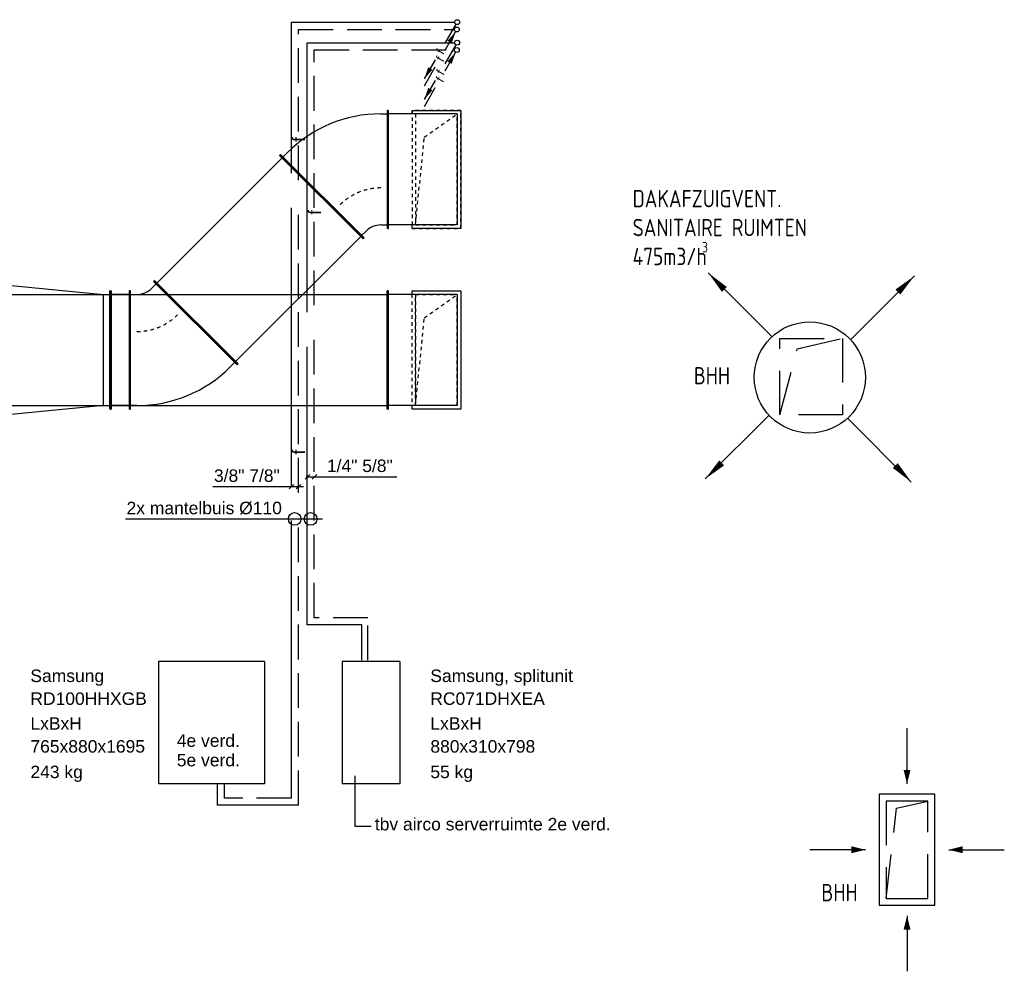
# Model space of a CAD drawing. Extents: x -156717 to 425753, y -51191 to 363295.
# Tile 143 of 256: x 109135 to 116222, y 111170 to 118021. Entities that reach past the tile are written whole.
import ezdxf
from ezdxf.enums import TextEntityAlignment as Align

# ---------------------------------------------------------------- set-up
doc = ezdxf.new("R2010")
doc.units = 0
doc.header["$LTSCALE"] = 50
for name, pattern in [('2322140', [45, 40, -5]), ('2322203', [45, 5, -2, 5, -2, 5, -2, 5, -2, 5, -2, 5, -5]), ('HIDDEN', [9.525, 6.35, -3.175]), ('STREEPJES', [0.1, 0.05, -0.05])]:
    doc.linetypes.add(name, pattern=pattern)
doc.layers.get('0').update_dxf_attribs({"linetype": 'CONTINUOUS'})
for name, color, linetype in [('57LB', 4, 'CONTINUOUS'), ('EL6511--', 3, 'CONTINUOUS'), ('WL5448--', 4, 'CONTINUOUS'), ('WL570---_RETOUR', 112, 'CONTINUOUS'), ('WL570---_TOEVOER', 3, 'CONTINUOUS'), ('WL5911--_D', 2, 'CONTINUOUS'), ('WM5448--', 1, 'CONTINUOUS'), ('WM570---_RETOUR_PR', 1, 'CONTINUOUS'), ('WM570---_TOEVOER_PR', 1, 'CONTINUOUS')]:
    doc.layers.add(name, color=color, linetype=linetype)
doc.styles.add('BURO-018', font='ARIAL.TTF', dxfattribs={"height": 63})
doc.styles.add('BURO-025', font='ARIAL.TTF', dxfattribs={"height": 125})
doc.styles.add('ISO25', font='ISO', dxfattribs={"width": 0.9})

# ---------------------------------------------------------------- blocks, each defined once
blk = doc.blocks.new('*U883')
at = {"color": 0, "ltscale": 10}
for p, q in [((-425, 350, -1425.5), (-425, 345, -1425.5)), ((-425, 350, -1425.5), (425, 350, -1425.5)), ((-425, 345, -1425.5), (425, 345, -1425.5)), ((-400, 300, -1425.5), (-400, 345, -1425.5)), ((-400, -150, -1425.5), (-400, 300, -1425.5)), ((400, 300, -1425.5), (400, 345, -1425.5)), ((400, -150, -1425.5), (400, 300, -1425.5)), ((425, 350, -1425.5), (425, 345, -1425.5)), ((-425, 175, -1425.5), (-400, 175, -1425.5)), ((-425, -175, -1425.5), (-425, 175, -1425.5)), ((400, 175, -1425.5), (425, 175, -1425.5)), ((425, 175, -1425.5), (425, -175, -1425.5)), ((425, -175, -1425.5), (-425, -175, -1425.5)), ((400, -150, -1425.5), (-400, -150, -1425.5))]:
    blk.add_line(p, q, dxfattribs=at)
at = {"layer": 'WM570---_RETOUR_PR', "color": 1, "style": 'BURO-018'}
blk.add_attdef('POSNR', text='', height=90, dxfattribs=at).set_placement((0, 0), align=Align.MIDDLE)
blk = doc.blocks.new('*U884')
at = {"color": 0, "ltscale": 10}
for p, q in [((0, 425, -1425.5), (5, 425, -1425.5)), ((0, -425, -1425.5), (0, 425, -1425.5)), ((5, -425, -1425.5), (5, 425, -1425.5)), ((5, 400, -1425.5), (4111.4, 400, -1425.5)), ((4116.4, 425, -1425.5), (4111.4, 425, -1425.5)), ((4111.4, -425, -1425.5), (4111.4, 425, -1425.5)), ((4116.4, -425, -1425.5), (4116.4, 425, -1425.5)), ((0, -425, -1425.5), (5, -425, -1425.5)), ((5, -400, -1425.5), (4111.4, -400, -1425.5)), ((4116.4, -425, -1425.5), (4111.4, -425, -1425.5))]:
    blk.add_line(p, q, dxfattribs=at)
at = {"layer": 'WM570---_RETOUR_PR', "color": 1, "style": 'BURO-018'}
blk.add_attdef('POSNR', text='', height=90, dxfattribs=at).set_placement((0, 0), align=Align.MIDDLE)
blk = doc.blocks.new('*U885')
at = {"color": 8, "linetype": 'STREEPJES', "ltscale": 10}
for p, q in [((-175, 425, 0.4), (175, 425, 0.4)), ((-175, -425, 0.4), (-175, 425, 0.4)), ((150, 400, 0.4), (-150, 400, 0.4)), ((-150, 400, 0.4), (-150, -400, 0.4)), ((-150, 400, 0.4), (150, 400, 0.4)), ((-150, -400, 0.4), (-150, 400, 0.4)), ((-87, 232, 0.4), (150, 400, 0.4)), ((150, -400, 0.4), (150, 400, 0.4)), ((150, 400, 0.4), (150, -400, 0.4)), ((175, 425, 0.4), (175, -425, 0.4)), ((-150, -400, 0.4), (-87, 232, 0.4)), ((175, -425, 0.4), (-175, -425, 0.4)), ((150, -400, 0.4), (-150, -400, 0.4)), ((150, -400, 0.4), (-150, -400, 0.4))]:
    blk.add_line(p, q, dxfattribs=at)
at = {"layer": 'WM570---_RETOUR_PR', "color": 1, "style": 'BURO-018'}
blk.add_attdef('POSNR', text='', height=90, dxfattribs=at).set_placement((0, 0), align=Align.MIDDLE)
blk = doc.blocks.new('*U891')
at = {"color": 8, "linetype": 'STREEPJES', "ltscale": 10}
for p, q in [((175, 425, -258), (-175, 425, -258)), ((-175, 425, -258), (-175, -425, -258)), ((150, 400, -258), (-150, 400, -258)), ((-150, 400, -258), (-150, -400, -258)), ((150, 400, -258), (-150, 400, -258)), ((-150, 400, -258), (-150, -400, -258)), ((-87, 232, -258), (150, 400, -258)), ((150, -400, -258), (150, 400, -258)), ((150, -400, -258), (150, 400, -258)), ((175, -425, -258), (175, 425, -258)), ((-150, -400, -258), (-87, 232, -258)), ((-175, -425, -258), (175, -425, -258)), ((150, -400, -258), (-150, -400, -258)), ((-150, -400, -258), (150, -400, -258))]:
    blk.add_line(p, q, dxfattribs=at)
at = {"layer": 'WM570---_TOEVOER_PR', "color": 1, "style": 'BURO-018'}
blk.add_attdef('POSNR', text='', height=90, dxfattribs=at).set_placement((0, 0), align=Align.MIDDLE)
blk = doc.blocks.new('*U893')
at = {"color": 0, "ltscale": 10}
for p, q in [((-50, 502.5, -608), (-45, 502.5, -608)), ((-50, -502.5, -608), (-50, 502.5, -608)), ((-45, -502.5, -608), (-45, 502.5, -608)), ((-19.3, 477.5, -608), (-45, 477.5, -608)), ((-5, 477.5, -608), (-14.3, 477.5, -608)), ((0, 477.5, -608), (791, 400, -608)), ((791, 400, -608), (836, 400, -608)), ((791, -400, -608), (791, 400, -608)), ((841, 425, -608), (836, 425, -608)), ((836, -425, -608), (836, 425, -608)), ((841, -425, -608), (841, 425, -608)), ((791, -400, -608), (0, -477.5, -608)), ((791, -400, -608), (836, -400, -608)), ((841, -425, -608), (836, -425, -608)), ((-19.3, -477.5, -608), (-45, -477.5, -608)), ((-5, -477.5, -608), (-14.3, -477.5, -608)), ((-50, -502.5, -608), (-45, -502.5, -608))]:
    blk.add_line(p, q, dxfattribs=at)
at = {"layer": 'WM570---_TOEVOER_PR', "color": 1, "style": 'BURO-018'}
blk.add_attdef('POSNR', text='', height=90, dxfattribs=at).set_placement((0, 0), align=Align.MIDDLE)
blk = doc.blocks.new('*U894')
at = {"color": 0, "ltscale": 10}
for p, q in [((0, 425, -608), (5, 425, -608)), ((0, -425, -608), (0, 425, -608)), ((5, -425, -608), (5, 425, -608)), ((5, 400, -608), (1277.8, 400, -608)), ((1282.8, 425, -608), (1277.8, 425, -608)), ((1277.8, -425, -608), (1277.8, 425, -608)), ((1282.8, -425, -608), (1282.8, 425, -608)), ((0, -425, -608), (5, -425, -608)), ((5, -400, -608), (1277.8, -400, -608)), ((1282.8, -425, -608), (1277.8, -425, -608))]:
    blk.add_line(p, q, dxfattribs=at)
at = {"layer": 'WM570---_TOEVOER_PR', "color": 1, "style": 'BURO-018'}
blk.add_attdef('POSNR', text='', height=90, dxfattribs=at).set_placement((0, 0), align=Align.MIDDLE)
blk = doc.blocks.new('*U895')
at = {"color": 0, "ltscale": 10}
for p, q in [((0, 425, -608), (5, 425, -608)), ((0, -425, -608), (0, 425, -608)), ((5, -425, -608), (5, 425, -608)), ((5, 400, -608), (134.9, 400, -608)), ((139.9, 425, -608), (134.9, 425, -608)), ((134.9, -425, -608), (134.9, 425, -608)), ((139.9, -425, -608), (139.9, 425, -608)), ((0, -425, -608), (5, -425, -608)), ((5, -400, -608), (134.9, -400, -608)), ((139.9, -425, -608), (134.9, -425, -608))]:
    blk.add_line(p, q, dxfattribs=at)
at = {"layer": 'WM570---_TOEVOER_PR', "color": 1, "style": 'BURO-018'}
blk.add_attdef('POSNR', text='', height=90, dxfattribs=at).set_placement((0, 0), align=Align.MIDDLE)
blk = doc.blocks.new('*U896')
at = {"color": 0, "ltscale": 10}
for p, q in [((-277.8, 425, -608), (-272.8, 425, -608)), ((-277.8, -425, -608), (-277.8, 425, -608)), ((-272.8, -425, -608), (-272.8, 425, -608)), ((-272.8, 400, -608), (-227.8, 400, -608)), ((493.4, 107.6, -608), (-107.6, -493.4, -608)), ((497, 104.1, -608), (-104.1, -497, -608)), ((443.9, 121.8, -608), (475.8, 89.9, -608)), ((497, 104.1, -608), (493.4, 107.6, -608)), ((-277.8, -425, -608), (-272.8, -425, -608)), ((-227.8, -400, -608), (-272.8, -400, -608)), ((-89.9, -475.8, -608), (-121.8, -443.9, -608)), ((-104.1, -497, -608), (-107.6, -493.4, -608))]:
    blk.add_line(p, q, dxfattribs=at)
for radius in [950, 150]:
    blk.add_arc((-227.8, -550, -608), radius, 45, 90, dxfattribs=at)
at = {"color": 8, "linetype": 'STREEPJES', "ltscale": 10}
blk.add_arc((-227.8, -550, -608), 416.7, 45, 90, dxfattribs=at)
at = {"layer": 'WM570---_TOEVOER_PR', "color": 1, "style": 'BURO-018'}
blk.add_attdef('POSNR', text='', height=90, dxfattribs=at).set_placement((0, 0), align=Align.MIDDLE)
blk = doc.blocks.new('*U897')
at = {"color": 0, "ltscale": 10}
for p, q in [((-425, 350, -608), (-425, 345, -608)), ((-425, 350, -608), (425, 350, -608)), ((-425, 345, -608), (425, 345, -608)), ((-400, 300, -608), (-400, 345, -608)), ((-400, -150, -608), (-400, 300, -608)), ((400, 300, -608), (400, 345, -608)), ((400, -150, -608), (400, 300, -608)), ((425, 350, -608), (425, 345, -608)), ((-425, 175, -608), (-400, 175, -608)), ((-425, -175, -608), (-425, 175, -608)), ((400, 175, -608), (425, 175, -608)), ((425, 175, -608), (425, -175, -608)), ((425, -175, -608), (-425, -175, -608)), ((400, -150, -608), (-400, -150, -608))]:
    blk.add_line(p, q, dxfattribs=at)
at = {"layer": 'WM570---_TOEVOER_PR', "color": 1, "style": 'BURO-018'}
blk.add_attdef('POSNR', text='', height=90, dxfattribs=at).set_placement((0, 0), align=Align.MIDDLE)
blk = doc.blocks.new('*U898')
at = {"color": 0, "ltscale": 10}
for p, q in [((-104.1, 497, -608), (-107.6, 493.4, -608)), ((-104.1, 497, -608), (497, -104.1, -608)), ((-121.8, 443.9, -608), (-89.9, 475.8, -608)), ((-107.6, 493.4, -608), (493.4, -107.6, -608)), ((-277.8, 425, -608), (-272.8, 425, -608)), ((-277.8, -425, -608), (-277.8, 425, -608)), ((-272.8, -425, -608), (-272.8, 425, -608)), ((-227.8, 400, -608), (-272.8, 400, -608)), ((443.9, -121.8, -608), (475.8, -89.9, -608)), ((497, -104.1, -608), (493.4, -107.6, -608)), ((-277.8, -425, -608), (-272.8, -425, -608)), ((-227.8, -400, -608), (-272.8, -400, -608))]:
    blk.add_line(p, q, dxfattribs=at)
for radius in [150, 950]:
    blk.add_arc((-227.8, 550, -608), radius, 270, 315, dxfattribs=at)
at = {"color": 8, "linetype": 'STREEPJES', "ltscale": 10}
blk.add_arc((-227.8, 550, -608), 416.7, 270, 315, dxfattribs=at)
at = {"layer": 'WM570---_TOEVOER_PR', "color": 1, "style": 'BURO-018'}
blk.add_attdef('POSNR', text='', height=90, dxfattribs=at).set_placement((0, 0), align=Align.MIDDLE)
blk = doc.blocks.new('*U2263')
at = {"color": 2, "ltscale": 10}
for p, q in [((440, 382.5, -100), (-440, 382.5, -100)), ((-440, -382.5, -100), (-440, 382.5, -100)), ((440, -382.5, -100), (440, 382.5, -100)), ((440, -382.5, -100), (-440, -382.5, -100))]:
    blk.add_line(p, q, dxfattribs=at)
at = {"layer": 'WL5911--_D', "color": 2, "style": 'BURO-025'}
blk.add_attdef('POSNR', text='', height=125, dxfattribs=at).set_placement((0, 0), align=Align.MIDDLE)
blk = doc.blocks.new('AFZUIG')
at = {"layer": '57LB', "color": 2, "linetype": 'Continuous'}
for p, q in [((-273.8, 295), (-730.7, 752.9)), ((295, 273.8), (752.9, 730.7)), ((-295, -273.8), (-752.9, -730.7)), ((273.8, -295), (730.7, -752.9))]:
    blk.add_line(p, q, dxfattribs=at)
at = {"layer": '57LB', "color": 2, "linetype": 'HIDDEN'}
for p, q in [((-214.9, 280.9), (235.1, 280.9)), ((-214.9, -269.1), (-214.9, 280.9)), ((-89.9, 205.9), (235.1, 280.9)), ((235.1, 280.9), (235.1, -269.1)), ((-214.9, -269.1), (-89.9, 205.9)), ((235.1, -269.1), (-214.9, -269.1))]:
    blk.add_line(p, q, dxfattribs=at)
at = {"layer": '57LB', "color": 2, "linetype": 'Continuous'}
for points in [[(-730.7, 752.9, 0, 50, 0), (-615, 634, 50, 50, 0)], [(752.9, 730.7, 0, 50, 0), (634, 615, 50, 50, 0)], [(-752.9, -730.7, 0, 50, 0), (-634, -615, 50, 50, 0)], [(730.7, -752.9, 0, 50, 0), (615, -634, 50, 50, 0)]]:
    blk.add_lwpolyline(points, format="xyseb", dxfattribs=at)
blk.add_circle((0, 0), 400, dxfattribs=at)
blk = doc.blocks.new('LDV2')
at = {"color": 0, "linetype": 'Continuous'}
for p, q in [((-0.25, -0.43), (-2.5, -4.33)), ((-4.5, -7.79), (-6.75, -11.69))]:
    blk.add_line(p, q, dxfattribs=at)
blk.add_lwpolyline([(-6.75, -11.69, 0, 1, 0), (-5.5, -9.53, 1, 1, 0)], format="xyseb", dxfattribs=at)
blk.add_circle((0, 0), 0.5, dxfattribs=at)
at = {"color": 0, "linetype": 'Continuous', "style": 'BURO-018'}
blk.add_attdef('LD_TEXT1', text='', height=1.8, rotation=60, dxfattribs=at).set_placement((-3.5, -6.06), align=Align.MIDDLE)
blk = doc.blocks.new('LDV4')
at = {"color": 0, "linetype": 'Continuous'}
for p, q in [((-0.25, -0.43), (-2.5, -4.33)), ((-4.5, -7.79), (-6.75, -11.69))]:
    blk.add_line(p, q, dxfattribs=at)
blk.add_lwpolyline([(-0.25, -0.43, 0, 1, 0), (-1.5, -2.6, 1, 1, 0)], format="xyseb", dxfattribs=at)
blk.add_circle((0, 0), 0.5, dxfattribs=at)
at = {"color": 0, "linetype": 'Continuous', "style": 'BURO-018'}
blk.add_attdef('LD_TEXT1', text='', height=1.8, rotation=60, dxfattribs=at).set_placement((-3.5, -6.06), align=Align.MIDDLE)
blk = doc.blocks.new('2322203-3')
at = {"layer": 'WM5448--', "color": 0, "style": 'BURO-018'}
for p in [(111141.2, 117158.5, 2700), (111255.6, 116634.3, 2700), (111141.2, 114908.5, 2700)]:
    blk.add_text('f', height=90, rotation=90, dxfattribs=at).set_placement(p, align=Align.MIDDLE)

msp = doc.modelspace()

# ---------------------------------------------------------------- linework, layer by layer
at = {"color": 2, "ltscale": 10}
for p, q in [((111455.15946, 113400.16413), (111455.15946, 112520.16413)), ((111870.58264, 113400.16413), (111455.15946, 113400.16413)), ((111870.58264, 113400.16413), (111870.58264, 112520.16413)), ((111870.58264, 112520.16413), (111455.15946, 112520.16413))]:
    msp.add_line(p, q, dxfattribs=at)
at = {"layer": '57LB', "color": 2, "linetype": 'Continuous'}
for p, q in [((115522.05025, 112520.35821), (115522.05025, 112920.35821)), ((115722.05025, 112445.35821), (115322.05025, 112445.35821)), ((115322.05025, 112445.35821), (115322.05025, 111645.35821)), ((115722.05025, 111645.35821), (115722.05025, 112445.35821)), ((115222.05025, 112045.35821), (114822.05025, 112045.35821)), ((115822.05025, 112045.35821), (116222.05025, 112045.35821)), ((115322.05025, 111645.35821), (115722.05025, 111645.35821)), ((115522.05025, 111570.35821), (115522.05025, 111170.35821))]:
    msp.add_line(p, q, dxfattribs=at)
at = {"layer": '57LB', "color": 2, "linetype": 'HIDDEN'}
for p, q in [((115672.05025, 112395.35821), (115372.05025, 112395.35821)), ((115372.05025, 112395.35821), (115372.05025, 111695.35821)), ((115447.05025, 112345.35821), (115672.05025, 112395.35821)), ((115672.05025, 111695.35821), (115672.05025, 112395.35821)), ((115372.05025, 111695.35821), (115447.05025, 112345.35821)), ((115372.05025, 111695.35821), (115672.05025, 111695.35821))]:
    msp.add_line(p, q, dxfattribs=at)
at = {"layer": '57LB', "color": 2, "linetype": 'Continuous'}
for points in [[(115522.05025, 112520.35821, 0, 50, 0), (115522.05025, 112620.35821, 50, 50, 0)], [(115222.05025, 112045.35821, 0, 50, 0), (115122.05025, 112045.35821, 50, 50, 0)], [(115822.05025, 112045.35821, 0, 50, 0), (115922.05025, 112045.35821, 50, 50, 0)], [(115522.05025, 111570.35821, 0, 50, 0), (115522.05025, 111470.35821, 50, 50, 0)]]:
    msp.add_lwpolyline(points, format="xyseb", dxfattribs=at)
at = {"layer": 'EL6511--', "color": 1}
for p, q in [((111549.51888, 112212.49486), (111549.51888, 112578.21087)), ((111664.22391, 112212.49486), (111549.51888, 112212.49486))]:
    msp.add_line(p, q, dxfattribs=at)
at = {"layer": 'WL5448--', "linetype": '2322140'}
for p, q in [((111090.60469, 118003.39253, 2700), (112269.31082, 118003.39253, 2700)), ((111090.60469, 112416.54538, 2700), (111090.60469, 118003.39253, 2700)), ((111204.9819, 113664.76029, 2700), (111204.9819, 117855.20152, 2700)), ((111204.9819, 117855.20152, 2700), (112265.78749, 117855.20152, 2700)), ((111597.4117, 113664.76029, 2700), (111204.9819, 113664.76029, 2700)), ((111597.4117, 113411.00532, 2700), (111597.4117, 113664.76029, 2700)), ((110558.27917, 112365.9502, 2700), (110558.27917, 112520.16413, 2700)), ((111141.19988, 112365.9502, 2700), (110558.27917, 112365.9502, 2700))]:
    msp.add_line(p, q, dxfattribs=at)
at = {"layer": 'WL5448--', "linetype": '2322203'}
for p, q in [((111141.19988, 117951.03407, 2700), (112264.42491, 117951.03407, 2700)), ((111141.19988, 112365.9502, 2700), (111141.19988, 117951.03407, 2700)), ((111255.57709, 113715.74334, 2700), (111255.57709, 117802.84306, 2700)), ((111255.57709, 117802.84306, 2700), (112263.4443, 117802.84306, 2700)), ((111640.4243, 113715.74334, 2700), (111255.57709, 113715.74334, 2700)), ((111640.4243, 113410.58181, 2700), (111640.4243, 113715.74334, 2700)), ((110608.87436, 112416.54538, 2700), (110608.87436, 112520.16413, 2700)), ((111090.60469, 112416.54538, 2700), (110608.87436, 112416.54538, 2700))]:
    msp.add_line(p, q, dxfattribs=at)
at = {"layer": 'WL5448--', "color": 1}
for p, q in [((111190.17022, 114714.18432), (111223.67324, 114746.87962)), ((111240.62572, 114714.18432), (111274.12875, 114746.87962)), ((111074.02849, 114643.2571), (111107.53152, 114675.9524)), ((111124.484, 114643.2571), (111157.98702, 114675.9524)), ((111196.73229, 114730.68927), (111849.40701, 114730.68927)), ((110525.69119, 114659.76206), (111178.36591, 114659.76206)), ((109896.59087, 114426.79962), (111314.9635, 114426.79962))]:
    msp.add_line(p, q, dxfattribs=at)
for centre in [(111114.41285, 114426.81038), (111229.02096, 114426.81038)]:
    msp.add_circle(centre, 45.51543, dxfattribs=at)

# ---------------------------------------------------------------- block references
at = {"layer": '57LB', "color": 2, "linetype": 'Continuous'}
msp.add_blockref('AFZUIG', (114822.05025, 115445.35821), dxfattribs=at)
at = {"layer": 'WL5448--', "color": 2}
ref = msp.add_blockref('LDV2', (112283.51316, 118003.3607, 2700), dxfattribs=dict(at, xscale=35, yscale=35, zscale=35))
ref.add_attrib('LD_TEXT1', 'f', dxfattribs={"layer": '0', "color": 1, "linetype": 'Continuous', "height": 63, "rotation": 60, "style": 'BURO-018'}).set_placement((112161.01316, 117791.18448, 2700), align=Align.MIDDLE)
ref = msp.add_blockref('LDV4', (112281.86029, 117950.54117, 2700), dxfattribs=dict(at, xscale=35, yscale=35, zscale=35))
ref.add_attrib('LD_TEXT1', 'f', dxfattribs={"layer": '0', "color": 1, "linetype": 'Continuous', "height": 63, "rotation": 60, "style": 'BURO-018'}).set_placement((112159.36029, 117738.36495, 2700), align=Align.MIDDLE)
ref = msp.add_blockref('LDV2', (112283.51316, 117855.16835, 2700), dxfattribs=dict(at, xscale=35, yscale=35, zscale=35))
ref.add_attrib('LD_TEXT1', 'f', dxfattribs={"layer": '0', "color": 1, "linetype": 'Continuous', "height": 63, "rotation": 60, "style": 'BURO-018'}).set_placement((112161.01316, 117642.99213, 2700), align=Align.MIDDLE)
ref = msp.add_blockref('LDV4', (112281.86029, 117802.34882, 2700), dxfattribs=dict(at, xscale=35, yscale=35, zscale=35))
ref.add_attrib('LD_TEXT1', 'f', dxfattribs={"layer": '0', "color": 1, "linetype": 'Continuous', "height": 63, "rotation": 60, "style": 'BURO-018'}).set_placement((112159.36029, 117590.17259, 2700), align=Align.MIDDLE)
at = {"layer": 'WL570---_RETOUR'}
for name, p in [('*U884', (107668.01237, 115642.90828, 1425.5)), ('*U885', (112134.45025, 115642.90828, -0.38517))]:
    msp.add_blockref(name, p, dxfattribs=at)
at = {"layer": 'WL570---_RETOUR', "rotation": 90}
msp.add_blockref('*U883', (112134.45025, 115642.90828, 1425.5), dxfattribs=at)
at = {"layer": 'WL570---_TOEVOER'}
for name, p, rotation in [('*U898', (111506.63279, 116942.90828, 608), 180), ('*U897', (112134.45025, 116942.90828, 608), 90), ('*U894', (111310.18618, 116746.46167, 608), 225), ('*U896', (110206.63279, 115642.90828, 608), 225), ('*U895', (109928.81533, 115642.90828, 608), 180)]:
    msp.add_blockref(name, p, dxfattribs=dict(at, rotation=rotation))
for name, p in [('*U891', (112134.45025, 116942.90828, 258)), ('*U893', (108947.88744, 115642.90828, 608))]:
    msp.add_blockref(name, p, dxfattribs=at)
at = {"layer": 'WL5911--_D', "rotation": 90}
msp.add_blockref('*U2263', (110515.82503, 112960.16413, 100), dxfattribs=at)
at = {"layer": 'WM5448--'}
msp.add_blockref('2322203-3', (0, 0), dxfattribs=at)

# ---------------------------------------------------------------- texts
at = {"layer": '57LB', "color": 2, "linetype": 'Continuous', "style": 'ISO25', "width": 0.9}
for s, height, p in [('DAKAFZUIGVENT.', 125, (113547.05025, 116670.35821)), ('SANITAIRE RUIMTEN', 125, (113547.05025, 116462.02487)), ('475m3/h', 125, (113547.05025, 116253.69154)), ('3', 75, (114047.05025, 116345.35821)), ('BHH', 125, (113987.35364, 115395.23914)), ('BHH', 125, (114905.59366, 111674.75263))]:
    msp.add_text(s, height=height, dxfattribs=at).set_placement(p)
at = {"layer": 'WL5911--_D', "style": 'BURO-018'}
for s, p in [('1/4" 5/8"', (111346.49333, 114764.64988)), ('3/8" 7/8"', (110533.50123, 114693.72266)), ('2x mantelbuis %%C110', (109904.40092, 114460.76023)), ('Samsung', (109212.06304, 113252.74557)), ('Samsung, splitunit', (112090.60369, 113252.74557)), ('RD100HHXGB', (109212.06304, 113088.36018)), ('RC071DHXEA', (112090.60369, 113088.36018)), ('LxBxH', (109212.5811, 112909.79447)), ('LxBxH', (112091.12175, 112909.79447)), ('765x880x1695', (109212.5811, 112744.45999)), ('4e verd.', (110265.89758, 112786.29124)), ('880x310x798', (112091.12175, 112744.45999)), ('5e verd.', (110265.89758, 112645.79072)), ('243 kg', (109212.5811, 112560.8282)), ('55 kg', (112091.12175, 112560.8282)), ('tbv airco serverruimte 2e verd.', (111691.51356, 112184.87542))]:
    msp.add_text(s, height=90, dxfattribs=at).set_placement(p)

doc.saveas('drawing.dxf')
